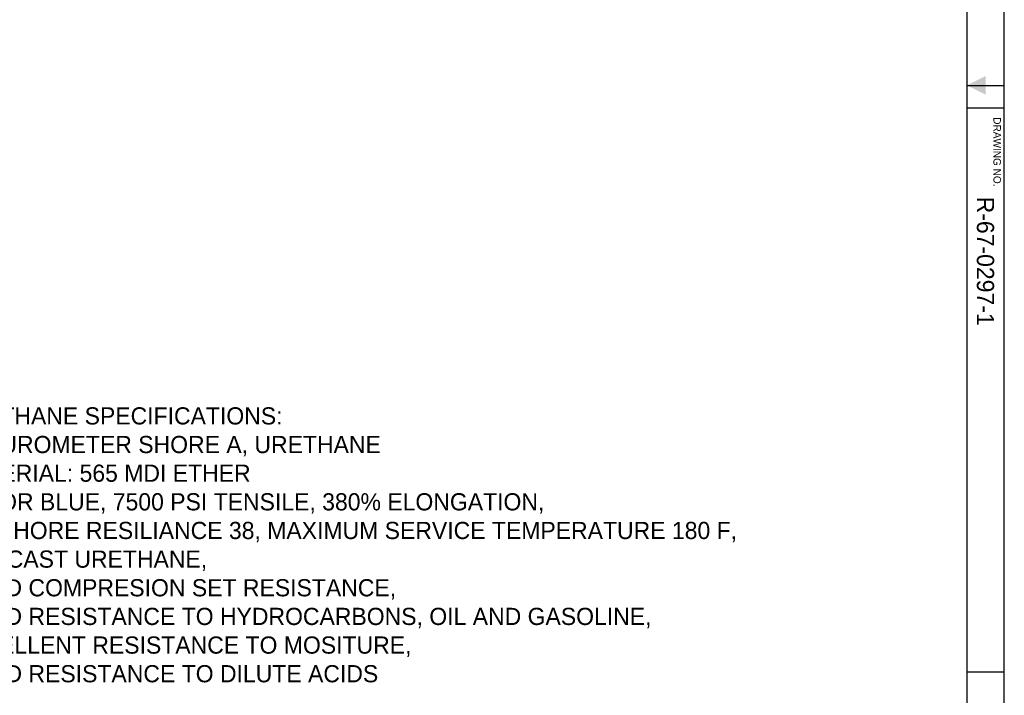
# Model space of a CAD drawing. Extents: x 0 to 108, y 0 to 78.
# Tile 9 of 54: x 77 to 108, y 19 to 41. Entities that reach past the tile are written whole.
import ezdxf
from ezdxf.enums import TextEntityAlignment as Align

# ---------------------------------------------------------------- set-up
doc = ezdxf.new("R2010")
doc.units = 0
doc.header["$LTSCALE"] = 3.5
doc.header["$MEASUREMENT"] = 0
for name, color, linetype in [('$INFO', 7, 'CONTINUOUS'), ('BORDER-35', 1, 'CONTINUOUS'), ('BORDER-50', 2, 'CONTINUOUS'), ('BORDER-70', 6, 'CONTINUOUS'), ('BORDER_OUTLINE-70', 5, 'CONTINUOUS'), ('TEXT-50', 2, 'CONTINUOUS')]:
    doc.layers.add(name, color=color, linetype=linetype)
doc.styles.add('BGA-STD', font='bgastd')
doc.styles.add('BGA-STD-4', font='bgastd', dxfattribs={"height": 0.55118})

# ---------------------------------------------------------------- blocks, each defined once
blk = doc.blocks.new('BORDRDD')
at = {"layer": 'BORDER-35'}
for p, q in [((787, 0), (787, 563)), ((778.32, 276.18), (787, 276.18))]:
    blk.add_line(p, q, dxfattribs=at)
at = {"layer": 'BORDER-50'}
for p, q in [((778.32, 281.39), (787, 281.39)), ((778.32, 144.92), (787, 144.92))]:
    blk.add_line(p, q, dxfattribs=at)
at = {"layer": 'BORDER-70'}
blk.add_solid([(782.66, 279.22), (782.66, 283.56), (778.32, 281.39)], dxfattribs=at)
at = {"layer": 'BORDER_OUTLINE-70'}
blk.add_line((778.32, 8.46), (778.32, 554.32), dxfattribs=at)
at = {"layer": 'BORDER-35', "style": 'BGA-STD'}
blk.add_text('DRAWING NO.', height=1.75, rotation=270, dxfattribs=at).set_placement((784.47, 273.97))
blk = doc.blocks.new('DATA2RDD')
at = {"layer": 'BORDER-50', "style": 'BGA-STD-4'}
blk.add_attdef('SIDE_DWG_NO', (780.62, 255.49), '', height=4, rotation=270, dxfattribs=at)
at = {"layer": 'BORDER-50', "style": 'BGA-STD-4', "flags": 1}
for tag, p in [('IN', (595.89, 70.45)), ('MM', (621.22, 70.45))]:
    blk.add_attdef(tag, text='', height=3, dxfattribs=at).set_placement(p, align=Align.CENTER)
at = {"layer": 'BORDER-50', "style": 'BGA-STD-4'}
for tag, p, height in [('SCALE', (662.78, 24.46), 4), ('CAD', (438.87, 9.46), 3), ('CHG', (482.52, 9.46), 3), ('TIME', (542.54, 9.46), 3)]:
    blk.add_attdef(tag, p, '', height=height, dxfattribs=at)

msp = doc.modelspace()

# ---------------------------------------------------------------- block references
at = {"layer": '$INFO', "xscale": 0.137795, "yscale": 0.137795, "zscale": 0.137795}
msp.add_blockref('BORDRDD', (0, 0), dxfattribs=at)
at = {"layer": '$INFO'}
ref = msp.add_blockref('DATA2RDD', (0, 0), dxfattribs=dict(at, xscale=0.137795, yscale=0.137795, zscale=0.137795))
ref.add_attrib('SIDE_DWG_NO', 'R-67-0297-1', (107.5655, 35.2048), dxfattribs={"layer": 'BORDER-50', "height": 0.55118, "rotation": 270, "style": 'BGA-STD-4'})

# ---------------------------------------------------------------- texts
at = {"layer": 'TEXT-50', "insert": (74.6823, 28.4493), "char_height": 0.55118, "width": 30.593, "attachment_point": 1, "style": 'BGA-STD-4'}
msp.add_mtext('URETHANE SPECIFICATIONS:\\P95 DUROMETER SHORE A, URETHANE\\PMATERIAL: 565 MDI ETHER\\PCOLOR BLUE, 7500 PSI TENSILE, 380% ELONGATION,\\PBAYSHORE RESILIANCE 38, MAXIMUM SERVICE TEMPERATURE 180 F, \\PHOT CAST URETHANE, \\PGOOD COMPRESION SET RESISTANCE, \\PGOOD RESISTANCE TO HYDROCARBONS, OIL AND GASOLINE,\\PEXCELLENT RESISTANCE TO MOSITURE,\\PGOOD RESISTANCE TO DILUTE ACIDS', dxfattribs=at)

doc.saveas('drawing.dxf')
